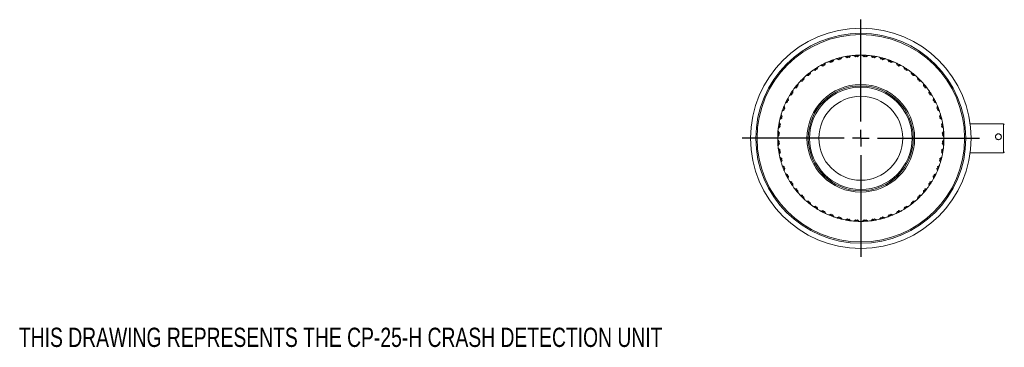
# Model space of a CAD drawing. Header units: inches. Extents: x 1 to 20.9, y 1.5 to 16.1.
# Tile 9 of 15: x 1 to 12.7, y 12.2 to 16.1. Entities that reach past the tile are written whole.
import ezdxf

# ---------------------------------------------------------------- set-up
doc = ezdxf.new("R2010")
doc.units = ezdxf.units.IN
doc.header["$MEASUREMENT"] = 0
doc.layers.add('SLD-0', color=7, linetype='Continuous')
doc.styles.add('SLDTEXTSTYLE0', font='TXT', dxfattribs={"width": 0.75})

# ---------------------------------------------------------------- blocks, each defined once
blk = doc.blocks.new('SW_CENTERMARKSYMBOL_0')
at = {"layer": 'SLD-0', "color": 0}
for p, q in [((0, 0.2), (0, 1.4125)), ((-0.2, 0), (-1.4125, 0)), ((0, 0), (-0.1, 0)), ((0, 0), (0, 0.1)), ((0, 0), (0, -0.1)), ((0, 0), (0.1, 0)), ((0.2, 0), (1.4125, 0)), ((0, -0.2), (0, -1.4125))]:
    blk.add_line(p, q, dxfattribs=at)

msp = doc.modelspace()

# ---------------------------------------------------------------- linework, layer by layer
at = {"color": 7, "linetype": 'Continuous', "lineweight": 15}
for p, q in [((10.923, 15.699), (10.923, 15.709)), ((10.948, 15.71), (10.929, 15.695)), ((10.935, 15.692), (10.956, 15.711)), ((10.948, 15.71), (10.947, 15.71)), ((10.992, 15.711), (11.014, 15.692)), ((11, 15.71), (11.02, 15.695)), ((11.001, 15.71), (11.002, 15.71)), ((11.026, 15.699), (11.026, 15.709)), ((10.503, 15.591), (10.504, 15.592)), ((10.523, 15.581), (10.53, 15.593)), ((10.53, 15.593), (10.525, 15.603)), ((10.53, 15.593), (10.544, 15.592)), ((10.548, 15.614), (10.537, 15.593)), ((10.544, 15.592), (10.555, 15.618)), ((10.548, 15.613), (10.547, 15.613)), ((10.588, 15.632), (10.615, 15.624)), ((10.596, 15.635), (10.619, 15.629)), ((10.597, 15.635), (10.597, 15.636)), ((10.615, 15.624), (10.623, 15.635)), ((10.623, 15.635), (10.62, 15.645)), ((10.623, 15.635), (10.637, 15.632)), ((10.644, 15.654), (10.63, 15.634)), ((10.637, 15.632), (10.651, 15.657)), ((10.643, 15.653), (10.642, 15.653)), ((10.686, 15.668), (10.712, 15.657)), ((10.693, 15.67), (10.716, 15.661)), ((10.694, 15.67), (10.695, 15.67)), ((10.712, 15.657), (10.721, 15.667)), ((10.721, 15.667), (10.718, 15.677)), ((10.721, 15.667), (10.734, 15.663)), ((10.743, 15.683), (10.728, 15.665)), ((10.734, 15.663), (10.751, 15.685)), ((10.743, 15.682), (10.742, 15.683)), ((10.786, 15.693), (10.811, 15.679)), ((10.794, 15.694), (10.816, 15.683)), ((10.795, 15.694), (10.796, 15.694)), ((10.811, 15.679), (10.821, 15.688)), ((10.821, 15.688), (10.82, 15.699)), ((10.821, 15.688), (10.834, 15.683)), ((10.845, 15.702), (10.828, 15.685)), ((10.834, 15.683), (10.853, 15.703)), ((10.844, 15.701), (10.843, 15.702)), ((10.889, 15.707), (10.912, 15.691)), ((10.897, 15.708), (10.917, 15.695)), ((10.898, 15.707), (10.899, 15.708)), ((10.912, 15.691), (10.923, 15.699)), ((10.923, 15.699), (10.935, 15.692)), ((11.014, 15.692), (11.026, 15.699)), ((11.026, 15.699), (11.037, 15.691)), ((11.052, 15.708), (11.031, 15.695)), ((11.037, 15.691), (11.06, 15.707)), ((11.051, 15.707), (11.05, 15.708)), ((11.096, 15.703), (11.115, 15.683)), ((11.104, 15.702), (11.121, 15.685)), ((11.104, 15.701), (11.105, 15.702)), ((11.115, 15.683), (11.128, 15.688)), ((11.128, 15.688), (11.129, 15.699)), ((11.128, 15.688), (11.138, 15.679)), ((11.155, 15.694), (11.133, 15.683)), ((11.138, 15.679), (11.163, 15.693)), ((11.154, 15.694), (11.153, 15.694)), ((11.198, 15.685), (11.215, 15.663)), ((11.205, 15.683), (11.221, 15.665)), ((11.206, 15.682), (11.207, 15.683)), ((11.215, 15.663), (11.228, 15.667)), ((11.228, 15.667), (11.231, 15.677)), ((11.228, 15.667), (11.237, 15.657)), ((11.256, 15.67), (11.233, 15.661)), ((11.237, 15.657), (11.263, 15.668)), ((11.255, 15.67), (11.254, 15.67)), ((11.297, 15.657), (11.312, 15.632)), ((11.305, 15.654), (11.318, 15.634)), ((11.305, 15.653), (11.307, 15.653)), ((11.312, 15.632), (11.325, 15.635)), ((11.325, 15.635), (11.329, 15.645)), ((11.325, 15.635), (11.334, 15.624)), ((11.353, 15.635), (11.33, 15.629)), ((11.334, 15.624), (11.361, 15.632)), ((11.352, 15.635), (11.352, 15.636)), ((11.393, 15.618), (11.405, 15.592)), ((11.401, 15.614), (11.412, 15.593)), ((11.401, 15.613), (11.402, 15.613)), ((11.405, 15.592), (11.419, 15.593)), ((11.419, 15.593), (11.424, 15.603)), ((11.419, 15.593), (11.426, 15.581)), ((11.446, 15.591), (11.445, 15.592)), ((10.331, 15.474), (10.356, 15.475)), ((10.333, 15.474), (10.333, 15.475)), ((10.358, 15.482), (10.351, 15.49)), ((10.354, 15.469), (10.358, 15.482)), ((10.358, 15.482), (10.372, 15.483)), ((10.372, 15.506), (10.365, 15.483)), ((10.371, 15.505), (10.37, 15.505)), ((10.372, 15.483), (10.378, 15.511)), ((10.407, 15.532), (10.435, 15.53)), ((10.414, 15.537), (10.438, 15.536)), ((10.415, 15.537), (10.415, 15.538)), ((10.441, 15.542), (10.435, 15.551)), ((10.435, 15.53), (10.441, 15.542)), ((10.441, 15.542), (10.455, 15.542)), ((10.457, 15.565), (10.448, 15.542)), ((10.455, 15.542), (10.464, 15.569)), ((10.457, 15.564), (10.456, 15.564)), ((10.495, 15.587), (10.523, 15.581)), ((10.502, 15.591), (10.526, 15.587)), ((11.447, 15.591), (11.423, 15.587)), ((11.426, 15.581), (11.454, 15.587)), ((11.485, 15.569), (11.494, 15.542)), ((11.492, 15.565), (11.501, 15.542)), ((11.492, 15.564), (11.493, 15.564)), ((11.494, 15.542), (11.508, 15.542)), ((11.508, 15.542), (11.514, 15.551)), ((11.508, 15.542), (11.514, 15.53)), ((11.535, 15.537), (11.511, 15.536)), ((11.514, 15.53), (11.542, 15.532)), ((11.534, 15.537), (11.534, 15.538)), ((11.571, 15.511), (11.577, 15.483)), ((11.577, 15.506), (11.584, 15.483)), ((11.577, 15.505), (11.579, 15.505)), ((11.577, 15.483), (11.591, 15.482)), ((11.591, 15.482), (11.597, 15.49)), ((11.591, 15.482), (11.595, 15.469)), ((11.617, 15.474), (11.593, 15.475)), ((11.616, 15.474), (11.616, 15.475)), ((10.222, 15.364), (10.22, 15.339)), ((10.222, 15.363), (10.22, 15.362)), ((10.226, 15.341), (10.227, 15.37)), ((10.251, 15.396), (10.279, 15.4)), ((10.256, 15.402), (10.28, 15.406)), ((10.257, 15.402), (10.258, 15.404)), ((10.282, 15.413), (10.274, 15.421)), ((10.279, 15.4), (10.282, 15.413)), ((10.282, 15.413), (10.295, 15.416)), ((10.293, 15.439), (10.289, 15.415)), ((10.293, 15.438), (10.292, 15.438)), ((10.295, 15.416), (10.299, 15.444)), ((10.325, 15.468), (10.354, 15.469)), ((11.595, 15.469), (11.623, 15.468)), ((11.65, 15.444), (11.653, 15.416)), ((11.653, 15.416), (11.667, 15.413)), ((11.656, 15.439), (11.66, 15.415)), ((11.656, 15.438), (11.657, 15.438)), ((11.667, 15.413), (11.674, 15.421)), ((11.667, 15.413), (11.67, 15.4)), ((11.693, 15.402), (11.668, 15.406)), ((11.67, 15.4), (11.698, 15.396)), ((11.691, 15.402), (11.691, 15.404)), ((11.722, 15.37), (11.722, 15.341)), ((11.727, 15.364), (11.729, 15.339)), ((11.727, 15.363), (11.728, 15.362)), ((10.126, 15.231), (10.153, 15.24)), ((10.13, 15.238), (10.153, 15.247)), ((10.153, 15.254), (10.144, 15.26)), ((10.153, 15.254), (10.166, 15.26)), ((10.153, 15.24), (10.153, 15.254)), ((10.159, 15.28), (10.157, 15.28)), ((10.159, 15.281), (10.159, 15.257)), ((10.166, 15.26), (10.163, 15.288)), ((10.184, 15.317), (10.212, 15.323)), ((10.189, 15.323), (10.213, 15.33)), ((10.19, 15.324), (10.19, 15.325)), ((10.213, 15.337), (10.205, 15.344)), ((10.212, 15.323), (10.213, 15.337)), ((10.213, 15.337), (10.226, 15.341)), ((11.722, 15.341), (11.735, 15.337)), ((11.735, 15.337), (11.744, 15.344)), ((11.735, 15.337), (11.737, 15.323)), ((11.76, 15.323), (11.736, 15.33)), ((11.737, 15.323), (11.765, 15.317)), ((11.759, 15.324), (11.759, 15.325)), ((11.786, 15.288), (11.783, 15.26)), ((11.783, 15.26), (11.796, 15.254)), ((11.79, 15.281), (11.789, 15.257)), ((11.79, 15.28), (11.791, 15.28)), ((11.796, 15.254), (11.805, 15.26)), ((11.796, 15.254), (11.796, 15.24)), ((11.819, 15.238), (11.796, 15.247)), ((11.796, 15.24), (11.823, 15.231)), ((10.077, 15.14), (10.103, 15.152)), ((10.081, 15.147), (10.102, 15.158)), ((10.082, 15.147), (10.082, 15.149)), ((10.102, 15.165), (10.092, 15.17)), ((10.102, 15.165), (10.114, 15.172)), ((10.103, 15.152), (10.102, 15.165)), ((10.105, 15.192), (10.103, 15.192)), ((10.104, 15.193), (10.108, 15.169)), ((10.114, 15.172), (10.108, 15.2)), ((10.131, 15.238), (10.131, 15.24)), ((11.817, 15.238), (11.818, 15.24)), ((11.841, 15.2), (11.835, 15.172)), ((11.835, 15.172), (11.847, 15.165)), ((11.844, 15.193), (11.841, 15.169)), ((11.844, 15.192), (11.845, 15.192)), ((11.847, 15.165), (11.846, 15.152)), ((11.868, 15.147), (11.846, 15.158)), ((11.846, 15.152), (11.871, 15.14)), ((11.847, 15.165), (11.856, 15.17)), ((11.867, 15.147), (11.867, 15.149)), ((10.039, 14.984), (10.027, 15.009)), ((10.039, 15.044), (10.063, 15.058)), ((10.041, 15.051), (10.062, 15.065)), ((10.042, 15.052), (10.042, 15.053)), ((10.06, 15.072), (10.05, 15.076)), ((10.06, 15.098), (10.059, 15.098)), ((10.06, 15.1), (10.066, 15.076)), ((10.06, 15.072), (10.071, 15.08)), ((10.063, 15.058), (10.06, 15.072)), ((10.071, 15.08), (10.063, 15.107)), ((11.886, 15.107), (11.878, 15.08)), ((11.878, 15.08), (11.889, 15.072)), ((11.889, 15.1), (11.883, 15.076)), ((11.889, 15.072), (11.886, 15.058)), ((11.886, 15.058), (11.91, 15.044)), ((11.908, 15.051), (11.887, 15.065)), ((11.889, 15.098), (11.89, 15.098)), ((11.889, 15.072), (11.899, 15.076)), ((11.907, 15.052), (11.907, 15.053)), ((11.921, 15.009), (11.91, 14.984)), ((10.001, 14.901), (10.012, 14.879)), ((10.001, 14.9), (10.001, 14.899)), ((10.016, 14.884), (10.002, 14.909)), ((10.01, 14.944), (10.033, 14.961)), ((10.012, 14.952), (10.031, 14.967)), ((10.013, 14.953), (10.012, 14.954)), ((10.028, 14.974), (10.018, 14.977)), ((10.025, 15.002), (10.034, 14.979)), ((10.026, 15.001), (10.025, 15)), ((10.028, 14.974), (10.039, 14.984)), ((10.033, 14.961), (10.028, 14.974)), ((11.91, 14.984), (11.92, 14.974)), ((11.924, 15.002), (11.915, 14.979)), ((11.92, 14.974), (11.916, 14.961)), ((11.916, 14.961), (11.939, 14.944)), ((11.937, 14.952), (11.918, 14.967)), ((11.92, 14.974), (11.931, 14.977)), ((11.923, 15.001), (11.924, 15)), ((11.946, 14.909), (11.933, 14.884)), ((11.936, 14.953), (11.937, 14.954)), ((11.948, 14.901), (11.937, 14.879)), ((11.947, 14.9), (11.948, 14.899)), ((12.672, 14.893), (12.276, 14.893)), ((12.672, 14.74), (12.672, 14.893)), ((9.996, 14.772), (9.986, 14.773)), ((9.987, 14.798), (10, 14.778)), ((9.988, 14.797), (9.987, 14.797)), ((10.004, 14.783), (9.988, 14.806)), ((9.992, 14.842), (10.013, 14.861)), ((9.993, 14.85), (10.01, 14.867)), ((9.994, 14.851), (9.993, 14.852)), ((9.996, 14.772), (10.004, 14.783)), ((10.003, 14.76), (9.996, 14.772)), ((10.007, 14.874), (9.997, 14.876)), ((10.007, 14.874), (10.016, 14.884)), ((10.013, 14.861), (10.007, 14.874)), ((11.933, 14.884), (11.942, 14.874)), ((11.942, 14.874), (11.936, 14.861)), ((11.936, 14.861), (11.957, 14.842)), ((11.956, 14.85), (11.939, 14.867)), ((11.942, 14.874), (11.952, 14.876)), ((11.961, 14.806), (11.944, 14.783)), ((11.944, 14.783), (11.952, 14.772)), ((11.952, 14.772), (11.946, 14.76)), ((11.948, 14.778), (11.961, 14.798)), ((11.963, 14.773), (11.952, 14.772)), ((11.955, 14.851), (11.956, 14.852)), ((11.961, 14.797), (11.961, 14.797)), ((9.985, 14.747), (10, 14.766)), ((9.985, 14.739), (10.003, 14.76)), ((9.985, 14.748), (9.985, 14.748)), ((10.003, 14.681), (9.985, 14.703)), ((9.985, 14.695), (10, 14.676)), ((9.985, 14.694), (9.985, 14.693)), ((9.996, 14.669), (9.986, 14.669)), ((9.987, 14.643), (10, 14.664)), ((9.988, 14.635), (10.004, 14.658)), ((9.996, 14.669), (10.003, 14.681)), ((10.004, 14.658), (9.996, 14.669)), ((11.952, 14.669), (11.944, 14.658)), ((11.944, 14.658), (11.961, 14.635)), ((11.946, 14.76), (11.964, 14.739)), ((11.964, 14.703), (11.946, 14.681)), ((11.946, 14.681), (11.952, 14.669)), ((11.961, 14.643), (11.948, 14.664)), ((11.949, 14.766), (11.964, 14.747)), ((11.964, 14.695), (11.949, 14.676)), ((11.952, 14.669), (11.963, 14.669)), ((11.963, 14.748), (11.964, 14.748)), ((11.963, 14.694), (11.964, 14.693)), ((12.672, 14.549), (12.672, 14.74)), ((9.988, 14.644), (9.987, 14.645)), ((10.013, 14.58), (9.992, 14.599)), ((9.993, 14.592), (10.01, 14.574)), ((9.994, 14.591), (9.993, 14.59)), ((10.007, 14.568), (9.997, 14.566)), ((10.001, 14.54), (10.012, 14.562)), ((10.001, 14.541), (10.001, 14.542)), ((10.002, 14.533), (10.016, 14.557)), ((10.007, 14.568), (10.013, 14.58)), ((10.016, 14.557), (10.007, 14.568)), ((11.942, 14.568), (11.933, 14.557)), ((11.933, 14.557), (11.946, 14.533)), ((11.957, 14.599), (11.936, 14.58)), ((11.936, 14.58), (11.942, 14.568)), ((11.948, 14.54), (11.937, 14.562)), ((11.956, 14.592), (11.939, 14.574)), ((11.942, 14.568), (11.952, 14.566)), ((11.947, 14.541), (11.948, 14.542)), ((11.955, 14.591), (11.956, 14.59)), ((11.961, 14.644), (11.961, 14.645)), ((12.276, 14.549), (12.672, 14.549)), ((10.033, 14.48), (10.01, 14.497)), ((10.012, 14.49), (10.031, 14.474)), ((10.013, 14.489), (10.012, 14.488)), ((10.028, 14.467), (10.018, 14.464)), ((10.025, 14.44), (10.034, 14.462)), ((10.026, 14.441), (10.025, 14.441)), ((10.027, 14.432), (10.039, 14.458)), ((10.028, 14.467), (10.033, 14.48)), ((10.039, 14.458), (10.028, 14.467)), ((11.92, 14.467), (11.91, 14.458)), ((11.91, 14.458), (11.921, 14.432)), ((11.924, 14.44), (11.915, 14.462)), ((11.939, 14.497), (11.916, 14.48)), ((11.916, 14.48), (11.92, 14.467)), ((11.937, 14.49), (11.918, 14.474)), ((11.92, 14.467), (11.931, 14.464)), ((11.923, 14.441), (11.924, 14.441)), ((11.936, 14.489), (11.937, 14.488)), ((10.063, 14.383), (10.039, 14.398)), ((10.041, 14.39), (10.062, 14.377)), ((10.042, 14.39), (10.042, 14.389)), ((10.06, 14.37), (10.05, 14.366)), ((10.06, 14.343), (10.059, 14.344)), ((10.06, 14.37), (10.063, 14.383)), ((10.071, 14.362), (10.06, 14.37)), ((10.06, 14.342), (10.066, 14.366)), ((10.063, 14.335), (10.071, 14.362)), ((11.889, 14.37), (11.878, 14.362)), ((11.878, 14.362), (11.886, 14.335)), ((11.889, 14.342), (11.883, 14.366)), ((11.91, 14.398), (11.886, 14.383)), ((11.886, 14.383), (11.889, 14.37)), ((11.908, 14.39), (11.887, 14.377)), ((11.889, 14.37), (11.899, 14.366)), ((11.889, 14.343), (11.89, 14.344)), ((11.907, 14.39), (11.907, 14.389)), ((10.103, 14.29), (10.077, 14.302)), ((10.081, 14.295), (10.102, 14.283)), ((10.082, 14.294), (10.082, 14.293)), ((10.102, 14.276), (10.092, 14.271)), ((10.102, 14.276), (10.103, 14.29)), ((10.114, 14.269), (10.102, 14.276)), ((10.105, 14.249), (10.103, 14.25)), ((10.104, 14.248), (10.108, 14.273)), ((10.108, 14.241), (10.114, 14.269)), ((10.153, 14.201), (10.126, 14.21)), ((10.13, 14.203), (10.153, 14.194)), ((10.131, 14.203), (10.131, 14.202)), ((10.153, 14.187), (10.144, 14.182)), ((10.153, 14.187), (10.153, 14.201)), ((10.166, 14.182), (10.153, 14.187)), ((11.796, 14.187), (11.783, 14.182)), ((11.823, 14.21), (11.796, 14.201)), ((11.819, 14.203), (11.796, 14.194)), ((11.796, 14.201), (11.796, 14.187)), ((11.796, 14.187), (11.805, 14.182)), ((11.817, 14.203), (11.818, 14.202)), ((11.847, 14.276), (11.835, 14.269)), ((11.835, 14.269), (11.841, 14.241)), ((11.844, 14.248), (11.841, 14.273)), ((11.844, 14.249), (11.845, 14.25)), ((11.871, 14.302), (11.846, 14.29)), ((11.868, 14.295), (11.846, 14.283)), ((11.846, 14.29), (11.847, 14.276)), ((11.847, 14.276), (11.856, 14.271)), ((11.867, 14.294), (11.867, 14.293)), ((10.159, 14.161), (10.157, 14.161)), ((10.159, 14.16), (10.159, 14.184)), ((10.163, 14.153), (10.166, 14.182)), ((10.212, 14.118), (10.184, 14.124)), ((10.189, 14.118), (10.213, 14.111)), ((10.19, 14.118), (10.19, 14.117)), ((10.213, 14.104), (10.205, 14.098)), ((10.213, 14.104), (10.212, 14.118)), ((10.226, 14.1), (10.213, 14.104)), ((10.222, 14.078), (10.22, 14.102)), ((10.222, 14.079), (10.22, 14.079)), ((10.227, 14.072), (10.226, 14.1)), ((11.735, 14.104), (11.722, 14.1)), ((11.722, 14.1), (11.722, 14.072)), ((11.727, 14.078), (11.729, 14.102)), ((11.727, 14.079), (11.728, 14.079)), ((11.737, 14.118), (11.735, 14.104)), ((11.735, 14.104), (11.744, 14.098)), ((11.76, 14.118), (11.736, 14.111)), ((11.765, 14.124), (11.737, 14.118)), ((11.759, 14.118), (11.759, 14.117)), ((11.783, 14.182), (11.786, 14.153)), ((11.79, 14.16), (11.789, 14.184)), ((11.79, 14.161), (11.791, 14.161)), ((10.279, 14.042), (10.251, 14.045)), ((10.256, 14.039), (10.28, 14.035)), ((10.257, 14.039), (10.258, 14.038)), ((10.282, 14.028), (10.274, 14.021)), ((10.282, 14.028), (10.279, 14.042)), ((10.295, 14.025), (10.282, 14.028)), ((10.293, 14.003), (10.289, 14.027)), ((10.293, 14.004), (10.292, 14.004)), ((10.299, 13.997), (10.295, 14.025)), ((10.354, 13.973), (10.325, 13.973)), ((10.331, 13.968), (10.356, 13.966)), ((10.333, 13.968), (10.333, 13.967)), ((10.358, 13.96), (10.351, 13.951)), ((10.358, 13.96), (10.354, 13.973)), ((10.372, 13.958), (10.358, 13.96)), ((10.372, 13.935), (10.365, 13.959)), ((10.378, 13.931), (10.372, 13.958)), ((11.577, 13.958), (11.571, 13.931)), ((11.591, 13.96), (11.577, 13.958)), ((11.577, 13.935), (11.584, 13.959)), ((11.595, 13.973), (11.591, 13.96)), ((11.591, 13.96), (11.597, 13.951)), ((11.617, 13.968), (11.593, 13.966)), ((11.623, 13.973), (11.595, 13.973)), ((11.616, 13.968), (11.616, 13.967)), ((11.653, 14.025), (11.65, 13.997)), ((11.667, 14.028), (11.653, 14.025)), ((11.656, 14.003), (11.66, 14.027)), ((11.656, 14.004), (11.657, 14.004)), ((11.67, 14.042), (11.667, 14.028)), ((11.667, 14.028), (11.674, 14.021)), ((11.693, 14.039), (11.668, 14.035)), ((11.698, 14.045), (11.67, 14.042)), ((11.691, 14.039), (11.691, 14.038)), ((10.371, 13.936), (10.37, 13.936)), ((10.435, 13.912), (10.407, 13.909)), ((10.414, 13.905), (10.438, 13.906)), ((10.415, 13.905), (10.415, 13.904)), ((10.441, 13.899), (10.435, 13.912)), ((10.441, 13.899), (10.435, 13.89)), ((10.455, 13.899), (10.441, 13.899)), ((10.457, 13.877), (10.448, 13.899)), ((10.464, 13.873), (10.455, 13.899)), ((10.457, 13.878), (10.456, 13.878)), ((10.523, 13.86), (10.495, 13.854)), ((10.502, 13.851), (10.526, 13.854)), ((10.503, 13.851), (10.504, 13.85)), ((10.53, 13.848), (10.523, 13.86)), ((10.53, 13.848), (10.525, 13.839)), ((10.544, 13.849), (10.53, 13.848)), ((10.548, 13.827), (10.537, 13.849)), ((10.555, 13.824), (10.544, 13.849)), ((11.405, 13.849), (11.393, 13.824)), ((11.401, 13.827), (11.412, 13.849)), ((11.419, 13.848), (11.405, 13.849)), ((11.426, 13.86), (11.419, 13.848)), ((11.419, 13.848), (11.424, 13.839)), ((11.447, 13.851), (11.423, 13.854)), ((11.454, 13.854), (11.426, 13.86)), ((11.446, 13.851), (11.445, 13.85)), ((11.494, 13.899), (11.485, 13.873)), ((11.492, 13.877), (11.501, 13.899)), ((11.492, 13.878), (11.493, 13.878)), ((11.508, 13.899), (11.494, 13.899)), ((11.514, 13.912), (11.508, 13.899)), ((11.508, 13.899), (11.514, 13.89)), ((11.535, 13.905), (11.511, 13.906)), ((11.542, 13.909), (11.514, 13.912)), ((11.534, 13.905), (11.534, 13.904)), ((11.577, 13.936), (11.579, 13.936)), ((10.548, 13.828), (10.547, 13.828)), ((10.615, 13.818), (10.588, 13.809)), ((10.596, 13.806), (10.619, 13.812)), ((10.597, 13.806), (10.597, 13.805)), ((10.623, 13.806), (10.615, 13.818)), ((10.623, 13.806), (10.62, 13.796)), ((10.637, 13.809), (10.623, 13.806)), ((10.644, 13.788), (10.63, 13.808)), ((10.651, 13.785), (10.637, 13.809)), ((10.643, 13.788), (10.642, 13.788)), ((10.712, 13.785), (10.686, 13.774)), ((10.693, 13.771), (10.716, 13.78)), ((10.694, 13.772), (10.695, 13.771)), ((10.721, 13.775), (10.712, 13.785)), ((10.721, 13.775), (10.718, 13.764)), ((10.734, 13.779), (10.721, 13.775)), ((10.743, 13.758), (10.728, 13.777)), ((10.751, 13.756), (10.734, 13.779)), ((10.743, 13.759), (10.742, 13.759)), ((10.811, 13.763), (10.786, 13.749)), ((10.794, 13.747), (10.816, 13.758)), ((10.795, 13.748), (10.796, 13.747)), ((10.821, 13.753), (10.811, 13.763)), ((10.821, 13.753), (10.82, 13.743)), ((10.834, 13.759), (10.821, 13.753)), ((10.845, 13.739), (10.828, 13.756)), ((10.853, 13.738), (10.834, 13.759)), ((10.844, 13.74), (10.843, 13.739)), ((10.912, 13.751), (10.889, 13.734)), ((10.897, 13.734), (10.917, 13.747)), ((10.898, 13.734), (10.899, 13.734)), ((10.923, 13.743), (10.912, 13.751)), ((10.935, 13.75), (10.923, 13.743)), ((10.923, 13.743), (10.923, 13.732)), ((10.948, 13.731), (10.929, 13.746)), ((10.956, 13.731), (10.935, 13.75)), ((10.948, 13.732), (10.947, 13.731)), ((11.014, 13.75), (10.992, 13.731)), ((11, 13.731), (11.02, 13.746)), ((11.001, 13.732), (11.002, 13.731)), ((11.026, 13.743), (11.014, 13.75)), ((11.037, 13.751), (11.026, 13.743)), ((11.026, 13.743), (11.026, 13.732)), ((11.052, 13.734), (11.031, 13.747)), ((11.06, 13.734), (11.037, 13.751)), ((11.051, 13.734), (11.05, 13.734)), ((11.115, 13.759), (11.096, 13.738)), ((11.104, 13.739), (11.121, 13.756)), ((11.104, 13.74), (11.105, 13.739)), ((11.128, 13.753), (11.115, 13.759)), ((11.138, 13.763), (11.128, 13.753)), ((11.128, 13.753), (11.129, 13.743)), ((11.155, 13.747), (11.133, 13.758)), ((11.163, 13.749), (11.138, 13.763)), ((11.154, 13.748), (11.153, 13.747)), ((11.215, 13.779), (11.198, 13.756)), ((11.205, 13.758), (11.221, 13.777)), ((11.206, 13.759), (11.207, 13.759)), ((11.228, 13.775), (11.215, 13.779)), ((11.237, 13.785), (11.228, 13.775)), ((11.228, 13.775), (11.231, 13.764)), ((11.256, 13.771), (11.233, 13.78)), ((11.263, 13.774), (11.237, 13.785)), ((11.255, 13.772), (11.254, 13.771)), ((11.312, 13.809), (11.297, 13.785)), ((11.305, 13.788), (11.318, 13.808)), ((11.305, 13.788), (11.307, 13.788)), ((11.325, 13.806), (11.312, 13.809)), ((11.334, 13.818), (11.325, 13.806)), ((11.325, 13.806), (11.329, 13.796)), ((11.353, 13.806), (11.33, 13.812)), ((11.361, 13.809), (11.334, 13.818)), ((11.352, 13.806), (11.352, 13.805)), ((11.401, 13.828), (11.402, 13.828))]:
    msp.add_line(p, q, dxfattribs=at)
for radius in [1.312, 1.25, 1.235, 0.641, 0.625, 0.61, 0.5]:
    msp.add_circle((10.974, 14.721), radius, dxfattribs=at)
for centre, radius, start, end in [((10.974, 14.721), 0.99, 93, 94.3947), ((10.974, 14.721), 0.99, 91.6053, 93), ((10.974, 14.721), 0.99, 91.0428, 91.4996), ((10.974, 14.721), 0.99, 88.9572, 91.0428), ((10.974, 14.721), 0.99, 88.5004, 88.9572), ((10.974, 14.721), 0.99, 87, 88.3947), ((10.974, 14.721), 0.99, 85.6053, 87), ((10.974, 14.721), 0.99, 117, 118.3947), ((10.974, 14.721), 0.99, 115.6053, 117), ((10.974, 14.721), 0.99, 115.0428, 115.4996), ((10.974, 14.721), 0.99, 112.9572, 115.0428), ((10.974, 14.721), 0.99, 112.5004, 112.9572), ((10.974, 14.721), 0.99, 111, 112.3947), ((10.974, 14.721), 0.99, 109.6053, 111), ((10.974, 14.721), 0.99, 109.0428, 109.4996), ((10.974, 14.721), 0.99, 106.9572, 109.0428), ((10.974, 14.721), 0.99, 106.5004, 106.9572), ((10.974, 14.721), 0.99, 105, 106.3947), ((10.974, 14.721), 0.99, 103.6053, 105), ((10.974, 14.721), 0.99, 103.0428, 103.4996), ((10.974, 14.721), 0.99, 100.9572, 103.0428), ((10.974, 14.721), 0.99, 100.5004, 100.9572), ((10.974, 14.721), 0.99, 99, 100.3947), ((10.974, 14.721), 0.99, 97.6053, 99), ((10.974, 14.721), 0.99, 97.0428, 97.4996), ((10.974, 14.721), 0.99, 94.9572, 97.0428), ((10.974, 14.721), 0.99, 94.5004, 94.9572), ((10.974, 14.721), 0.99, 85.0428, 85.4996), ((10.974, 14.721), 0.99, 82.9572, 85.0428), ((10.974, 14.721), 0.99, 82.5004, 82.9572), ((10.974, 14.721), 0.99, 81, 82.3947), ((10.974, 14.721), 0.99, 79.6053, 81), ((10.974, 14.721), 0.99, 79.0428, 79.4996), ((10.974, 14.721), 0.99, 76.9572, 79.0428), ((10.974, 14.721), 0.99, 76.5004, 76.9572), ((10.974, 14.721), 0.99, 75, 76.3947), ((10.974, 14.721), 0.99, 73.6053, 75), ((10.974, 14.721), 0.99, 73.0428, 73.4996), ((10.974, 14.721), 0.99, 70.9572, 73.0428), ((10.974, 14.721), 0.99, 70.5004, 70.9572), ((10.974, 14.721), 0.99, 69, 70.3947), ((10.974, 14.721), 0.99, 67.6053, 69), ((10.974, 14.721), 0.99, 67.0428, 67.4996), ((10.974, 14.721), 0.99, 64.9572, 67.0428), ((10.974, 14.721), 0.99, 64.5004, 64.9572), ((10.974, 14.721), 0.99, 63, 64.3947), ((10.974, 14.721), 0.99, 61.6053, 63), ((10.974, 14.721), 0.99, 129, 130.3947), ((10.974, 14.721), 0.99, 127.6053, 129), ((10.974, 14.721), 0.99, 127.0428, 127.4996), ((10.974, 14.721), 0.99, 124.9572, 127.0428), ((10.974, 14.721), 0.99, 124.5004, 124.9572), ((10.974, 14.721), 0.99, 123, 124.3947), ((10.974, 14.721), 0.99, 121.6053, 123), ((10.974, 14.721), 0.99, 121.0428, 121.4996), ((10.974, 14.721), 0.99, 118.9572, 121.0428), ((10.974, 14.721), 0.99, 118.5004, 118.9572), ((10.974, 14.721), 0.99, 61.0428, 61.4996), ((10.974, 14.721), 0.99, 58.9572, 61.0428), ((10.974, 14.721), 0.99, 58.5004, 58.9572), ((10.974, 14.721), 0.99, 57, 58.3947), ((10.974, 14.721), 0.99, 55.6053, 57), ((10.974, 14.721), 0.99, 55.0428, 55.4996), ((10.974, 14.721), 0.99, 52.9572, 55.0428), ((10.974, 14.721), 0.99, 52.5004, 52.9572), ((10.974, 14.721), 0.99, 51, 52.3947), ((10.974, 14.721), 0.99, 49.6053, 51), ((10.974, 14.721), 0.99, 139.6053, 141), ((10.974, 14.721), 0.99, 139.0428, 139.4996), ((10.974, 14.721), 0.99, 136.9572, 139.0428), ((10.974, 14.721), 0.99, 136.5004, 136.9572), ((10.974, 14.721), 0.99, 135, 136.3947), ((10.974, 14.721), 0.99, 133.6053, 135), ((10.974, 14.721), 0.99, 133.0428, 133.4996), ((10.974, 14.721), 0.99, 130.9572, 133.0428), ((10.974, 14.721), 0.99, 130.5004, 130.9572), ((10.974, 14.721), 0.99, 49.0428, 49.4996), ((10.974, 14.721), 0.99, 46.9572, 49.0428), ((10.974, 14.721), 0.99, 46.5004, 46.9572), ((10.974, 14.721), 0.99, 45, 46.3947), ((10.974, 14.721), 0.99, 43.6053, 45), ((10.974, 14.721), 0.99, 43.0428, 43.4996), ((10.974, 14.721), 0.99, 40.9572, 43.0428), ((10.974, 14.721), 0.99, 40.5004, 40.9572), ((10.974, 14.721), 0.99, 39, 40.3947), ((10.974, 14.721), 0.99, 147, 148.3947), ((10.974, 14.721), 0.99, 145.6053, 147), ((10.974, 14.721), 0.99, 145.0428, 145.4996), ((10.974, 14.721), 0.99, 142.9572, 145.0428), ((10.974, 14.721), 0.99, 142.5004, 142.9572), ((10.974, 14.721), 0.99, 141, 142.3947), ((10.974, 14.721), 0.99, 37.6053, 39), ((10.974, 14.721), 0.99, 37.0428, 37.4996), ((10.974, 14.721), 0.99, 34.9572, 37.0428), ((10.974, 14.721), 0.99, 34.5004, 34.9572), ((10.974, 14.721), 0.99, 33, 34.3947), ((10.974, 14.721), 0.99, 31.6053, 33), ((10.974, 14.721), 0.99, 154.9572, 157.0428), ((10.974, 14.721), 0.99, 154.5004, 154.9572), ((10.974, 14.721), 0.99, 153, 154.3947), ((10.974, 14.721), 0.99, 151.6053, 153), ((10.974, 14.721), 0.99, 151.0428, 151.4996), ((10.974, 14.721), 0.99, 148.9572, 151.0428), ((10.974, 14.721), 0.99, 148.5004, 148.9572), ((10.974, 14.721), 0.99, 31.0428, 31.4996), ((10.974, 14.721), 0.99, 28.9572, 31.0428), ((10.974, 14.721), 0.99, 28.5004, 28.9572), ((10.974, 14.721), 0.99, 27, 28.3947), ((10.974, 14.721), 0.99, 25.6053, 27), ((10.974, 14.721), 0.99, 25.0428, 25.4996), ((10.974, 14.721), 0.99, 22.9572, 25.0428), ((10.974, 14.721), 0.99, 163.0428, 163.4996), ((10.974, 14.721), 0.99, 160.9572, 163.0428), ((10.974, 14.721), 0.99, 160.5004, 160.9572), ((10.974, 14.721), 0.99, 159, 160.3947), ((10.974, 14.721), 0.99, 157.6053, 159), ((10.974, 14.721), 0.99, 157.0428, 157.4996), ((10.974, 14.721), 0.99, 22.5004, 22.9572), ((10.974, 14.721), 0.99, 21, 22.3947), ((10.974, 14.721), 0.99, 19.6053, 21), ((10.974, 14.721), 0.99, 19.0428, 19.4996), ((10.974, 14.721), 0.99, 16.9572, 19.0428), ((10.974, 14.721), 0.99, 16.5004, 16.9572), ((10.974, 14.721), 0.99, 169.6053, 171), ((10.974, 14.721), 0.99, 169.0428, 169.4996), ((10.974, 14.721), 0.99, 166.9572, 169.0428), ((10.974, 14.721), 0.99, 166.5004, 166.9572), ((10.974, 14.721), 0.99, 165, 166.3947), ((10.974, 14.721), 0.99, 163.6053, 165), ((10.974, 14.721), 0.99, 15, 16.3947), ((10.974, 14.721), 0.99, 13.6053, 15), ((10.974, 14.721), 0.99, 13.0428, 13.4996), ((10.974, 14.721), 0.99, 10.9572, 13.0428), ((10.974, 14.721), 0.99, 10.5004, 10.9572), ((10.974, 14.721), 0.99, 9, 10.3947), ((12.672, 14.883), 0.01, 0, 90), ((10.974, 14.721), 0.99, 177, 178.3947), ((10.974, 14.721), 0.99, 175.6053, 177), ((10.974, 14.721), 0.99, 175.0428, 175.4996), ((10.974, 14.721), 0.99, 172.9572, 175.0428), ((10.974, 14.721), 0.99, 172.5004, 172.9572), ((10.974, 14.721), 0.99, 171, 172.3947), ((10.974, 14.721), 0.99, 7.6053, 9), ((10.974, 14.721), 0.99, 7.0428, 7.4996), ((10.974, 14.721), 0.99, 4.9572, 7.0428), ((10.974, 14.721), 0.99, 4.5004, 4.9572), ((10.974, 14.721), 0.99, 3, 4.3947), ((10.974, 14.721), 0.99, 1.6053, 3), ((12.612, 14.739), 0.035, 0.2527, 179.7473), ((10.974, 14.721), 0.99, 178.9572, 181.0428), ((10.974, 14.721), 0.99, 178.5004, 178.9572), ((10.974, 14.721), 0.99, 181.0428, 181.4996), ((10.974, 14.721), 0.99, 181.6053, 183), ((10.974, 14.721), 0.99, 183, 184.3947), ((10.974, 14.721), 0.99, 355.6053, 357), ((10.974, 14.721), 0.99, 357, 358.3947), ((10.974, 14.721), 0.99, 1.0428, 1.4996), ((10.974, 14.721), 0.99, 358.9572, 1.0428), ((10.974, 14.721), 0.99, 358.5004, 358.9572), ((10.974, 14.721), 0.99, 184.5004, 184.9572), ((10.974, 14.721), 0.99, 184.9572, 187.0428), ((10.974, 14.721), 0.99, 187.0428, 187.4996), ((10.974, 14.721), 0.99, 187.6053, 189), ((10.974, 14.721), 0.99, 189, 190.3947), ((10.974, 14.721), 0.99, 190.5004, 190.9572), ((10.974, 14.721), 0.99, 349.0428, 349.4996), ((10.974, 14.721), 0.99, 349.6053, 351), ((10.974, 14.721), 0.99, 351, 352.3947), ((10.974, 14.721), 0.99, 352.5004, 352.9572), ((10.974, 14.721), 0.99, 352.9572, 355.0428), ((10.974, 14.721), 0.99, 355.0428, 355.4996), ((12.672, 14.559), 0.01, 270, 0), ((10.974, 14.721), 0.99, 190.9572, 193.0428), ((10.974, 14.721), 0.99, 193.0428, 193.4996), ((10.974, 14.721), 0.99, 193.6053, 195), ((10.974, 14.721), 0.99, 195, 196.3947), ((10.974, 14.721), 0.99, 196.5004, 196.9572), ((10.974, 14.721), 0.99, 196.9572, 199.0428), ((10.974, 14.721), 0.99, 340.9572, 343.0428), ((10.974, 14.721), 0.99, 343.0428, 343.4996), ((10.974, 14.721), 0.99, 343.6053, 345), ((10.974, 14.721), 0.99, 345, 346.3947), ((10.974, 14.721), 0.99, 346.5004, 346.9572), ((10.974, 14.721), 0.99, 346.9572, 349.0428), ((10.974, 14.721), 0.99, 199.0428, 199.4996), ((10.974, 14.721), 0.99, 199.6053, 201), ((10.974, 14.721), 0.99, 201, 202.3947), ((10.974, 14.721), 0.99, 202.5004, 202.9572), ((10.974, 14.721), 0.99, 202.9572, 205.0428), ((10.974, 14.721), 0.99, 334.9572, 337.0428), ((10.974, 14.721), 0.99, 337.0428, 337.4996), ((10.974, 14.721), 0.99, 337.6053, 339), ((10.974, 14.721), 0.99, 339, 340.3947), ((10.974, 14.721), 0.99, 340.5004, 340.9572), ((10.974, 14.721), 0.99, 205.0428, 205.4996), ((10.974, 14.721), 0.99, 205.6053, 207), ((10.974, 14.721), 0.99, 207, 208.3947), ((10.974, 14.721), 0.99, 208.5004, 208.9572), ((10.974, 14.721), 0.99, 208.9572, 211.0428), ((10.974, 14.721), 0.99, 211.0428, 211.4996), ((10.974, 14.721), 0.99, 211.6053, 213), ((10.974, 14.721), 0.99, 327, 328.3947), ((10.974, 14.721), 0.99, 328.5004, 328.9572), ((10.974, 14.721), 0.99, 328.9572, 331.0428), ((10.974, 14.721), 0.99, 331.0428, 331.4996), ((10.974, 14.721), 0.99, 331.6053, 333), ((10.974, 14.721), 0.99, 333, 334.3947), ((10.974, 14.721), 0.99, 334.5004, 334.9572), ((10.974, 14.721), 0.99, 213, 214.3947), ((10.974, 14.721), 0.99, 214.5004, 214.9572), ((10.974, 14.721), 0.99, 214.9572, 217.0428), ((10.974, 14.721), 0.99, 217.0428, 217.4996), ((10.974, 14.721), 0.99, 217.6053, 219), ((10.974, 14.721), 0.99, 219, 220.3947), ((10.974, 14.721), 0.99, 220.5004, 220.9572), ((10.974, 14.721), 0.99, 220.9572, 223.0428), ((10.974, 14.721), 0.99, 316.9572, 319.0428), ((10.974, 14.721), 0.99, 319.0428, 319.4996), ((10.974, 14.721), 0.99, 319.6053, 321), ((10.974, 14.721), 0.99, 321, 322.3947), ((10.974, 14.721), 0.99, 322.5004, 322.9572), ((10.974, 14.721), 0.99, 322.9572, 325.0428), ((10.974, 14.721), 0.99, 325.0428, 325.4996), ((10.974, 14.721), 0.99, 325.6053, 327), ((10.974, 14.721), 0.99, 223.0428, 223.4996), ((10.974, 14.721), 0.99, 223.6053, 225), ((10.974, 14.721), 0.99, 225, 226.3947), ((10.974, 14.721), 0.99, 226.5004, 226.9572), ((10.974, 14.721), 0.99, 226.9572, 229.0428), ((10.974, 14.721), 0.99, 229.0428, 229.4996), ((10.974, 14.721), 0.99, 229.6053, 231), ((10.974, 14.721), 0.99, 231, 232.3947), ((10.974, 14.721), 0.99, 307.6053, 309), ((10.974, 14.721), 0.99, 309, 310.3947), ((10.974, 14.721), 0.99, 310.5004, 310.9572), ((10.974, 14.721), 0.99, 310.9572, 313.0428), ((10.974, 14.721), 0.99, 313.0428, 313.4996), ((10.974, 14.721), 0.99, 313.6053, 315), ((10.974, 14.721), 0.99, 315, 316.3947), ((10.974, 14.721), 0.99, 316.5004, 316.9572), ((10.974, 14.721), 0.99, 232.5004, 232.9572), ((10.974, 14.721), 0.99, 232.9572, 235.0428), ((10.974, 14.721), 0.99, 235.0428, 235.4996), ((10.974, 14.721), 0.99, 235.6053, 237), ((10.974, 14.721), 0.99, 237, 238.3947), ((10.974, 14.721), 0.99, 238.5004, 238.9572), ((10.974, 14.721), 0.99, 238.9572, 241.0428), ((10.974, 14.721), 0.99, 241.0428, 241.4996), ((10.974, 14.721), 0.99, 241.6053, 243), ((10.974, 14.721), 0.99, 243, 244.3947), ((10.974, 14.721), 0.99, 295.6053, 297), ((10.974, 14.721), 0.99, 297, 298.3947), ((10.974, 14.721), 0.99, 298.5004, 298.9572), ((10.974, 14.721), 0.99, 298.9572, 301.0428), ((10.974, 14.721), 0.99, 301.0428, 301.4996), ((10.974, 14.721), 0.99, 301.6053, 303), ((10.974, 14.721), 0.99, 303, 304.3947), ((10.974, 14.721), 0.99, 304.5004, 304.9572), ((10.974, 14.721), 0.99, 304.9572, 307.0428), ((10.974, 14.721), 0.99, 307.0428, 307.4996), ((10.974, 14.721), 0.99, 244.5004, 244.9572), ((10.974, 14.721), 0.99, 244.9572, 247.0428), ((10.974, 14.721), 0.99, 247.0428, 247.4996), ((10.974, 14.721), 0.99, 247.6053, 249), ((10.974, 14.721), 0.99, 249, 250.3947), ((10.974, 14.721), 0.99, 250.5004, 250.9572), ((10.974, 14.721), 0.99, 250.9572, 253.0428), ((10.974, 14.721), 0.99, 253.0428, 253.4996), ((10.974, 14.721), 0.99, 253.6053, 255), ((10.974, 14.721), 0.99, 255, 256.3947), ((10.974, 14.721), 0.99, 256.5004, 256.9572), ((10.974, 14.721), 0.99, 256.9572, 259.0428), ((10.974, 14.721), 0.99, 259.0428, 259.4996), ((10.974, 14.721), 0.99, 259.6053, 261), ((10.974, 14.721), 0.99, 261, 262.3947), ((10.974, 14.721), 0.99, 262.5004, 262.9572), ((10.974, 14.721), 0.99, 262.9572, 265.0428), ((10.974, 14.721), 0.99, 265.0428, 265.4996), ((10.974, 14.721), 0.99, 265.6053, 267), ((10.974, 14.721), 0.99, 267, 268.3947), ((10.974, 14.721), 0.99, 268.5004, 268.9572), ((10.974, 14.721), 0.99, 268.9572, 271.0428), ((10.974, 14.721), 0.99, 271.0428, 271.4996), ((10.974, 14.721), 0.99, 271.6053, 273), ((10.974, 14.721), 0.99, 273, 274.3947), ((10.974, 14.721), 0.99, 274.5004, 274.9572), ((10.974, 14.721), 0.99, 274.9572, 277.0428), ((10.974, 14.721), 0.99, 277.0428, 277.4996), ((10.974, 14.721), 0.99, 277.6053, 279), ((10.974, 14.721), 0.99, 279, 280.3947), ((10.974, 14.721), 0.99, 280.5004, 280.9572), ((10.974, 14.721), 0.99, 280.9572, 283.0428), ((10.974, 14.721), 0.99, 283.0428, 283.4996), ((10.974, 14.721), 0.99, 283.6053, 285), ((10.974, 14.721), 0.99, 285, 286.3947), ((10.974, 14.721), 0.99, 286.5004, 286.9572), ((10.974, 14.721), 0.99, 286.9572, 289.0428), ((10.974, 14.721), 0.99, 289.0428, 289.4996), ((10.974, 14.721), 0.99, 289.6053, 291), ((10.974, 14.721), 0.99, 291, 292.3947), ((10.974, 14.721), 0.99, 292.5004, 292.9572), ((10.974, 14.721), 0.99, 292.9572, 295.0428), ((10.974, 14.721), 0.99, 295.0428, 295.4996)]:
    msp.add_arc(centre, radius, start, end, dxfattribs=at)
msp.add_open_spline([(12.612, 14.704), (12.609, 14.705), (12.601, 14.706), (12.59, 14.712), (12.582, 14.72), (12.578, 14.731), (12.577, 14.743), (12.58, 14.755), (12.587, 14.764), (12.596, 14.771), (12.608, 14.774), (12.62, 14.774), (12.631, 14.77), (12.64, 14.762), (12.646, 14.752), (12.648, 14.74), (12.646, 14.729), (12.641, 14.718), (12.632, 14.71), (12.622, 14.705), (12.615, 14.705), (12.612, 14.704)], degree=3, knots=[0, 0, 0, 0, 0.052929, 0.105831, 0.159426, 0.213494, 0.266822, 0.319371, 0.372269, 0.426118, 0.480078, 0.533082, 0.585567, 0.638764, 0.692801, 0.74651, 0.799256, 0.851883, 0.905391, 0.959472, 1, 1, 1, 1], dxfattribs=at)

# ---------------------------------------------------------------- block references
at = {"layer": 'SLD-0', "color": 7}
msp.add_blockref('SW_CENTERMARKSYMBOL_0', (10.974, 14.721), dxfattribs=at)

# ---------------------------------------------------------------- texts
at = {"layer": 'SLD-0', "color": 7, "insert": (0.95, 12.465), "char_height": 0.22917, "attachment_point": 1, "style": 'SLDTEXTSTYLE0'}
msp.add_mtext('THIS DRAWING REPRESENTS THE CP-25-H CRASH DETECTION UNIT', dxfattribs=at)

doc.saveas('drawing.dxf')
